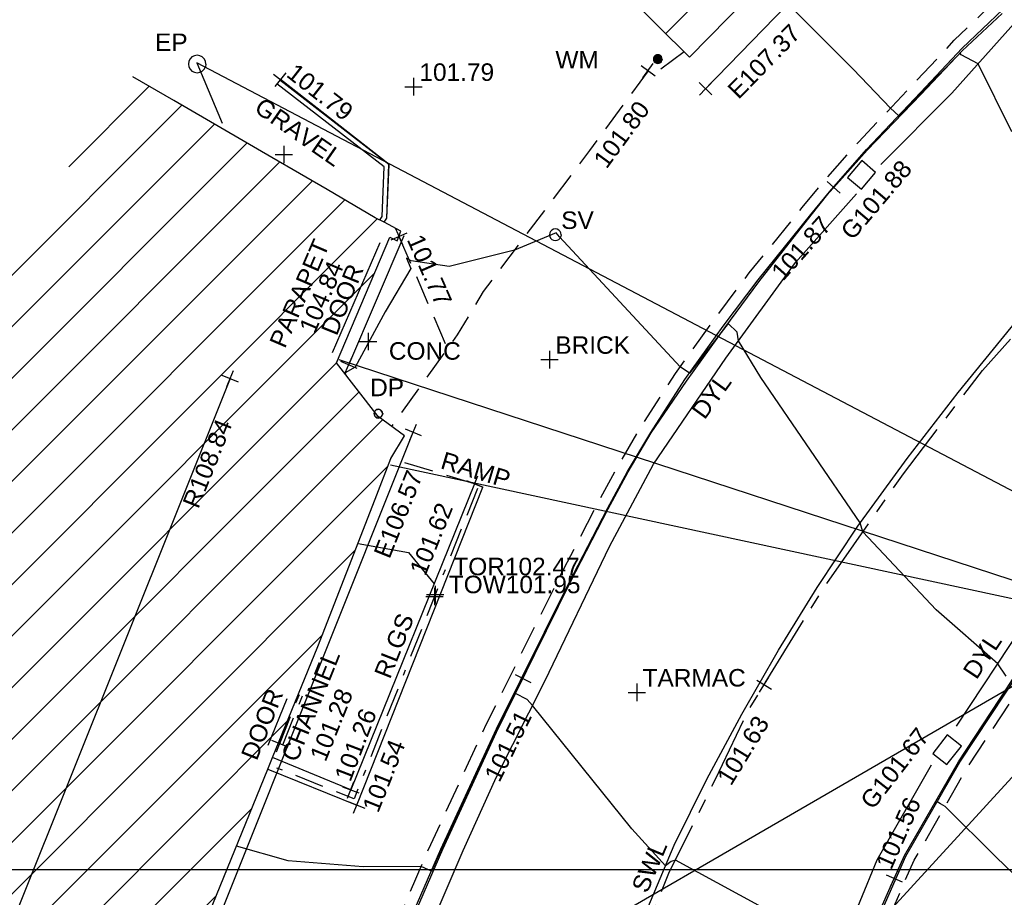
# Model space of a CAD drawing. Extents: x 635157 to 635442, y 694407 to 694910.
# Tile 36 of 103: x 635231 to 635248, y 694581 to 694596. Entities that reach past the tile are written whole.
import ezdxf

# ---------------------------------------------------------------- set-up
doc = ezdxf.new("R2010")
doc.units = 0
doc.header["$MEASUREMENT"] = 0
for name, pattern in [('BORDER', [1.75, 0.5, -0.25, 0.5, -0.25, 0, -0.25]), ('CENTER', [2, 1.25, -0.25, 0.25, -0.25]), ('DASHED', [0.75, 0.5, -0.25])]:
    doc.linetypes.add(name, pattern=pattern)
doc.layers.get('0').update_dxf_attribs({"color": 12, "linetype": 'CONTINUOUS'})
for name, color, linetype in [('BUILDING', 5, 'CONTINUOUS'), ('CHANGE_OF_SURFACE', 7, 'DASHED'), ('CHANGE_OF_SURFACE_LVL', 7, 'CONTINUOUS'), ('CHANNEL', 151, 'DASHED'), ('CHANNEL_LVL', 151, 'CONTINUOUS'), ('CHANNEL_TXT', 151, 'CONTINUOUS'), ('CONTOURS_INDEX', 4, 'CONTINUOUS'), ('CONTOURS_MINOR', 132, 'CONTINUOUS'), ('CSV', 7, 'CONTINUOUS'), ('DOOR', 7, 'CONTINUOUS'), ('DOOR_TXT', 7, 'CONTINUOUS'), ('DOWNPIPE', 151, 'CONTINUOUS'), ('DOWNPIPE_TXT', 151, 'CONTINUOUS'), ('EAVE', 3, 'CONTINUOUS'), ('EAVE_LVL', 3, 'CONTINUOUS'), ('ESB_POLE', 1, 'CONTINUOUS'), ('ESB_POLE_TXT', 1, 'CONTINUOUS'), ('GULLY', 151, 'CONTINUOUS'), ('GULLY_LVL', 151, 'CONTINUOUS'), ('HATCHING', 4, 'CONTINUOUS'), ('KERB_BOTTOM', 172, 'CONTINUOUS'), ('KERB_BOTTOM_LVL', 172, 'CONTINUOUS'), ('KERB_TOP', 2, 'CONTINUOUS'), ('LAYOUTS', 9, 'CONTINUOUS'), ('MARKINGS_DOUBLE_YELLOW', 9, 'CONTINUOUS'), ('MARKINGS_DOUBLE_YELLOW_TXT', 9, 'CONTINUOUS'), ('MARKINGS_WHITE_LINE', 9, 'CONTINUOUS'), ('MARKINGS_WHITE_LINE_TXT', 9, 'CONTINUOUS'), ('OVERHEAD_ELECTRIC', 1, 'OH_ELEC'), ('RAILINGS', 7, 'BORDER'), ('RAILINGS_TXT', 7, 'CONTINUOUS'), ('RAMP', 7, 'DASHED'), ('RAMP_TXT', 7, 'CONTINUOUS'), ('RIDGE', 6, 'CONTINUOUS'), ('RIDGE_LVL', 6, 'CONTINUOUS'), ('ROAD_CROWNLINE', 212, 'CENTER'), ('ROAD_CROWNLINE_LVL', 212, 'CONTINUOUS'), ('ROOF_PARAPET', 7, 'CONTINUOUS'), ('ROOF_PARAPET_LVL', 7, 'CONTINUOUS'), ('ROOF_PARAPET_TXT', 7, 'CONTINUOUS'), ('SLUICEVALVE', 5, 'CONTINUOUS'), ('SLUICEVALVE_TXT', 5, 'CONTINUOUS'), ('SPOT_HEIGHTS', 92, 'CONTINUOUS'), ('SPOT_HEIGHTS_LVL', 92, 'CONTINUOUS'), ('TEXT', 7, 'CONTINUOUS'), ('TEXT_TXT', 7, 'CONTINUOUS'), ('TOP_OF_RAILING_LEVEL', 212, 'CONTINUOUS'), ('TOP_OF_RAILING_LEVEL_TXT', 212, 'CONTINUOUS'), ('TOP_OF_WALL_LEVEL', 212, 'CONTINUOUS'), ('TOP_OF_WALL_LEVEL_TXT', 212, 'CONTINUOUS'), ('WALL', 12, 'CONTINUOUS'), ('WALL_LVL', 12, 'CONTINUOUS'), ('WATER_METER', 5, 'CONTINUOUS'), ('WATER_METER_TXT', 5, 'CONTINUOUS')]:
    doc.layers.add(name, color=color, linetype=linetype)
doc.styles.add('Arial', font='arial.ttf')
doc.linetypes.add('OH_ELEC', pattern='A,4,-0.4,["OE",Arial,S=0.36,R=0,X=0,Y=-0.18],-1.2', length=5.6)

# ---------------------------------------------------------------- blocks, each defined once
blk = doc.blocks.new('MH_CIR1')
at = {"color": 0, "linetype": 'ByBlock', "flags": 128}
for points in [[(0.5, 0), (0.475, 0.154), (0.404, 0.293), (0.293, 0.404), (0.154, 0.475), (0, 0.5), (-0.154, 0.475), (-0.293, 0.404), (-0.404, 0.293), (-0.475, 0.154), (-0.5, 0), (-0.475, -0.154), (-0.404, -0.293), (-0.293, -0.404), (-0.154, -0.475), (0, -0.5), (0.154, -0.475), (0.293, -0.404), (0.404, -0.293), (0.475, -0.154)], [(0.49, 0), (0.466, 0.151), (0.396, 0.288), (0.288, 0.396), (0.151, 0.466), (0, 0.49), (-0.151, 0.466), (-0.288, 0.396), (-0.396, 0.288), (-0.466, 0.151), (-0.49, 0), (-0.466, -0.151), (-0.396, -0.288), (-0.288, -0.396), (-0.151, -0.466), (0, -0.49), (0.151, -0.466), (0.288, -0.396), (0.396, -0.288), (0.466, -0.151)], [(0.471, 0), (0.448, 0.145), (0.381, 0.276), (0.276, 0.381), (0.145, 0.448), (0, 0.471), (-0.145, 0.448), (-0.276, 0.381), (-0.381, 0.276), (-0.448, 0.145), (-0.471, 0), (-0.448, -0.145), (-0.381, -0.276), (-0.276, -0.381), (-0.145, -0.448), (0, -0.471), (0.145, -0.448), (0.276, -0.381), (0.381, -0.276), (0.448, -0.145)], [(0.471, 0), (0.448, -0.145)], [(0.49, 0), (0.466, -0.151)], [(0.5, 0), (0.475, -0.154)]]:
    blk.add_lwpolyline(points, dxfattribs=at)
blk = doc.blocks.new('MH_CIR2')
at = {"color": 0, "linetype": 'ByBlock', "flags": 128}
for points in [[(0.5, 0), (0.475, 0.154), (0.404, 0.293), (0.293, 0.404), (0.154, 0.475), (0, 0.5), (-0.154, 0.475), (-0.293, 0.404), (-0.404, 0.293), (-0.475, 0.154), (-0.5, 0), (-0.475, -0.154), (-0.404, -0.293), (-0.293, -0.404), (-0.154, -0.475), (0, -0.5), (0.154, -0.475), (0.293, -0.404), (0.404, -0.293), (0.475, -0.154)], [(-0.499, -0.033), (0.033, 0.499)], [(-0.496, 0.06), (-0.06, 0.496)], [(-0.488, -0.111), (0.111, 0.488)], [(-0.467, -0.18), (0.18, 0.467)], [(-0.467, 0.179), (-0.179, 0.467)], [(-0.438, -0.241), (0.241, 0.438)], [(-0.403, -0.296), (0.296, 0.403)], [(-0.362, -0.345), (0.345, 0.362)], [(-0.315, -0.388), (0.388, 0.315)], [(-0.263, -0.425), (0.425, 0.263)], [(-0.204, -0.456), (0.456, 0.204)], [(-0.138, -0.48), (0.48, 0.138)], [(-0.064, -0.496), (0.496, 0.064)], [(0.5, 0), (0.475, -0.154)], [(0.022, -0.5), (0.5, -0.022)], [(0.128, -0.483), (0.483, -0.128)], [(0.305, -0.396), (0.396, -0.305)]]:
    blk.add_lwpolyline(points, dxfattribs=at)
blk = doc.blocks.new('CIRCL')
at = {"color": 0, "linetype": 'ByBlock', "flags": 128}
for points in [[(0.5, 0), (0.475, 0.154), (0.404, 0.293), (0.293, 0.404), (0.154, 0.475), (0, 0.5), (-0.154, 0.475), (-0.293, 0.404), (-0.404, 0.293), (-0.475, 0.154), (-0.5, 0), (-0.475, -0.154), (-0.404, -0.293), (-0.293, -0.404), (-0.154, -0.475), (0, -0.5), (0.154, -0.475), (0.293, -0.404), (0.404, -0.293), (0.475, -0.154)], [(0.5, 0), (0.475, -0.154)]]:
    blk.add_lwpolyline(points, dxfattribs=at)
blk = doc.blocks.new('SPOT')
at = {"color": 0, "linetype": 'ByBlock', "flags": 128}
for points in [[(-0.5, 0), (0.5, 0)], [(0, 0.5), (0, -0.5)]]:
    blk.add_lwpolyline(points, dxfattribs=at)

msp = doc.modelspace()

# ---------------------------------------------------------------- hatches: boundary and pattern name
at = {"layer": 'HATCHING'}
h = msp.add_hatch(dxfattribs=at)
h.set_pattern_fill('ANSI31', color=256, scale=5)
h.paths.add_polyline_path([(635260.896, 694581.354), (635271.301, 694591.065), (635302.17, 694594.765), (635349.044, 694556.282), (635353.774, 694561.666), (635353.181, 694562.179), (635353.055, 694562.037), (635351.178, 694563.755), (635351.308, 694563.906), (635351.141, 694564.051), (635351.119, 694564.026), (635350.843, 694564.274), (635350.862, 694564.294), (635350.686, 694564.453), (635350.533, 694564.296), (635349.664, 694565.097), (635349.71, 694565.154), (635347.832, 694566.742), (635347.894, 694566.828), (635347.718, 694566.973), (635347.707, 694566.961), (635346.72, 694567.821), (635346.732, 694567.838), (635346.558, 694567.99), (635346.546, 694567.975), (635345.859, 694568.571), (635345.865, 694568.583), (635345.698, 694568.727), (635345.688, 694568.715), (635344.083, 694570.124), (635344.099, 694570.146), (635343.918, 694570.294), (635343.798, 694570.159), (635343.063, 694570.784), (635343.185, 694570.943), (635342.999, 694571.098), (635342.982, 694571.081), (635342.693, 694571.338), (635342.705, 694571.348), (635342.521, 694571.507), (635342.418, 694571.399), (635341.445, 694572.255), (635341.534, 694572.365), (635341.47, 694572.411), (635341.455, 694572.387), (635340.578, 694573.191), (635339.399, 694574.235), (635338.84, 694574.706), (635338.028, 694573.821), (635337.712, 694574.119), (635337.6, 694574.019), (635335.874, 694575.784), (635335.936, 694575.841), (635335.085, 694576.725), (635334.129, 694577.654), (635333.916, 694577.86), (635333.928, 694577.875), (635333.617, 694578.184), (635333.563, 694578.139), (635332.016, 694579.701), (635330.59, 694581.108), (635329.975, 694581.705), (635329.198, 694582.551), (635328.055, 694583.661), (635326.6, 694585.113), (635325.119, 694586.549), (635322.835, 694588.781), (635321.641, 694589.943), (635321.587, 694589.924), (635320.899, 694590.603), (635320.931, 694590.661), (635320.077, 694591.49), (635318.84, 694592.759), (635317.992, 694591.945), (635315.632, 694594.419), (635315.7, 694594.487), (635315.499, 694594.72), (635315.418, 694594.651), (635314.164, 694595.953), (635313.759, 694596.331), (635313.805, 694596.375), (635313.029, 694597.193), (635313.087, 694597.254), (635312.906, 694597.451), (635312.794, 694597.369), (635312.012, 694598.213), (635311.038, 694599.21), (635309.335, 694600.978), (635307.47, 694602.911), (635304.955, 694605.524), (635303.752, 694606.799), (635302.484, 694605.988), (635300.455, 694604.654), (635298.629, 694603.434), (635298.438, 694603.818), (635298.325, 694603.814), (635298.327, 694603.847), (635298.083, 694603.826), (635298.087, 694603.776), (635296.479, 694603.652), (635293.791, 694603.475), (635293.781, 694603.537), (635293.565, 694603.519), (635293.563, 694603.456), (635293.45, 694603.451), (635293.447, 694603.485), (635293.107, 694603.455), (635292.457, 694603.402), (635292.456, 694603.306), (635290.989, 694603.213), (635289.262, 694603.112), (635287.612, 694602.948), (635287.604, 694603.252), (635287.416, 694603.223), (635287.256, 694603.269), (635281.306, 694602.227), (635281.338, 694602.064), (635280.227, 694601.865), (635280.217, 694601.904), (635279.242, 694601.735), (635279.244, 694601.683), (635278.789, 694601.62), (635278.769, 694601.715), (635278.257, 694601.629), (635278.298, 694601.375), (635277.296, 694601.174), (635277.281, 694601.244), (635274.164, 694600.654), (635274.126, 694600.831), (635273.595, 694600.745), (635273.612, 694600.622), (635272.842, 694600.47), (635272.813, 694600.568), (635272.69, 694600.549), (635272.676, 694600.612), (635272.506, 694600.585), (635272.553, 694600.411), (635271.624, 694600.26), (635271.597, 694600.409), (635271.438, 694600.384), (635271.46, 694600.264), (635269.72, 694599.945), (635269.695, 694600.056), (635269.536, 694600.046), (635269.541, 694600.005), (635269.265, 694599.968), (635269.261, 694599.967), (635269.144, 694599.95), (635269.122, 694599.987), (635268.658, 694599.882), (635267.659, 694599.738), (635266.935, 694599.607), (635266.712, 694599.546), (635265.842, 694599.272), (635265.403, 694599.095), (635264.859, 694598.857), (635264.136, 694598.433), (635263.654, 694598.103), (635262.693, 694597.37), (635261.849, 694596.651), (635259.968, 694594.782), (635259.541, 694594.369), (635258.504, 694593.222), (635256.117, 694590.796), (635253.887, 694588.515), (635252.136, 694586.755), (635250.468, 694585.014), (635250.565, 694584.943), (635249.029, 694581.573), (635248.94, 694581.578), (635248.779, 694581.392), (635247.257, 694578.117), (635247.377, 694578.059), (635246.22, 694575.47), (635245.413, 694573.695), (635245.572, 694573.625), (635244.602, 694570.924), (635243.592, 694568.147), (635242.992, 694566.524), (635240.926, 694560.703), (635239.925, 694557.907), (635245.673, 694555.119), (635244.622, 694553.171), (635249.369, 694550.738)])
h.paths.add_polyline_path([(635270.502, 694638.968), (635270.355, 694639.656), (635270.099, 694640.004), (635269.974, 694639.978), (635269.234, 694643.744), (635269.342, 694643.767), (635269.322, 694643.86), (635269.242, 694644.227), (635269.151, 694644.211), (635268.126, 694649.09), (635268.266, 694649.619), (635268.08, 694650.298), (635262.499, 694648.76), (635259.61, 694648.002), (635225.189, 694638.19), (635237.908, 694599.325), (635242.215, 694595.061), (635244.529, 694597.421), (635244.865, 694597.09), (635248.377, 694600.666), (635250.023, 694602.336), (635250.364, 694602.639), (635250.72, 694602.87), (635250.698, 694602.901), (635252.308, 694603.821), (635255.825, 694605.85), (635255.94, 694605.85), (635256.514, 694606.137), (635259.703, 694607.669), (635261.154, 694608.348), (635261.139, 694608.382), (635261.151, 694608.399), (635261.188, 694608.448), (635260.972, 694608.904), (635261.113, 694608.973), (635261.105, 694608.989), (635261.031, 694609.127), (635260.896, 694609.058), (635260.202, 694610.586), (635260.203, 694610.588), (635259.597, 694612.012), (635259.717, 694612.064), (635259.651, 694612.203), (635259.536, 694612.162), (635258.725, 694613.987), (635258.337, 694613.809), (635257.392, 694616.735), (635256.656, 694618.938), (635255.872, 694621.37), (635255.365, 694622.98), (635255.419, 694622.997), (635255.365, 694623.176), (635255.303, 694623.159), (635255.002, 694624.184), (635254.671, 694625.049), (635254.654, 694625.14), (635253.695, 694628.085), (635253.599, 694628.411), (635253.627, 694628.424), (635253.582, 694628.588), (635253.565, 694628.583), (635253.222, 694629.782), (635252.99, 694630.62), (635252.935, 694630.823), (635252.666, 694631.806), (635252.688, 694631.826), (635252.644, 694631.972), (635252.615, 694631.966), (635252.05, 694634.086), (635255.212, 694634.914), (635261.489, 694636.563), (635266.455, 694637.838)])
h.paths.add_polyline_path([(635338.032, 694573.749), (635339.246, 694572.538), (635339.571, 694572.863), (635338.357, 694574.074)], flags=24)
h.paths.add_polyline_path([(635338.362, 694574.085), (635339.705, 694573.019), (635339.99, 694573.379), (635338.647, 694574.445)], flags=24)
h.paths.add_polyline_path([(635296.307, 694603.056), (635297.717, 694603.14), (635297.689, 694603.605), (635296.279, 694603.521)], flags=24)
h.paths.add_polyline_path([(635346.194, 694563.401), (635347.496, 694562.25), (635347.8, 694562.594), (635346.499, 694563.745)], flags=24)
h.paths.add_polyline_path([(635337.06, 694571.164), (635338.372, 694570.023), (635338.673, 694570.37), (635337.362, 694571.51)], flags=24)
h.paths.add_polyline_path([(635322.848, 694583.779), (635324.088, 694582.561), (635324.41, 694582.889), (635323.171, 694584.107)], flags=24)
h.paths.add_polyline_path([(635313.707, 694592.249), (635314.942, 694591.031), (635315.259, 694591.352), (635314.024, 694592.571)], flags=24)
h.paths.add_polyline_path([(635310.682, 694595.119), (635311.842, 694593.825), (635312.185, 694594.132), (635311.025, 694595.425)], flags=24)
h.paths.add_polyline_path([(635301.949, 694604.142), (635303.164, 694602.9), (635303.493, 694603.222), (635302.277, 694604.463)], flags=24)
h.paths.add_polyline_path([(635288.728, 694599.403), (635290.452, 694599.62), (635290.394, 694600.076), (635288.67, 694599.858)], flags=24)
h.paths.add_polyline_path([(635275.157, 694596.947), (635276.867, 694597.257), (635276.785, 694597.709), (635275.075, 694597.399)], flags=24)
h.paths.add_polyline_path([(635263.764, 694594.411), (635265.448, 694594.838), (635265.335, 694595.284), (635263.651, 694594.857)], flags=24)
h.paths.add_polyline_path([(635253.188, 694583.417), (635254.398, 694584.664), (635254.068, 694584.984), (635252.858, 694583.737)], flags=24)
h.paths.add_polyline_path([(635314.826, 694591.686), (635317.056, 694591.686), (635317.056, 694592.151), (635314.826, 694592.151)], flags=24)
h.paths.add_polyline_path([(635312.651, 694593.851), (635314.881, 694593.851), (635314.881, 694594.316), (635312.651, 694594.316)], flags=24)
h.paths.add_polyline_path([(635313.667, 694592.579), (635315.918, 694592.579), (635315.918, 694593.039), (635313.667, 694593.039)], flags=24)
h.paths.add_polyline_path([(635337.042, 694573.36), (635337.774, 694573.36), (635337.774, 694573.81), (635337.042, 694573.81)], flags=24)
h.paths.add_polyline_path([(635318.31, 694591.806), (635319.042, 694591.806), (635319.042, 694592.256), (635318.31, 694592.256)], flags=24)
h.paths.add_polyline_path([(635309.965, 694598.888), (635310.697, 694598.888), (635310.697, 694599.338), (635309.965, 694599.338)], flags=24)
h.paths.add_polyline_path([(635310.527, 694598.751), (635311.516, 694597.742), (635311.848, 694598.068), (635310.859, 694599.077)], flags=24)
h.paths.add_polyline_path([(635312.237, 694597.067), (635313.167, 694596.003), (635313.517, 694596.31), (635312.588, 694597.373)], flags=24)
h.paths.add_polyline_path([(635322.492, 694587.943), (635323.493, 694586.946), (635323.822, 694587.276), (635322.821, 694588.273)], flags=24)
h.paths.add_polyline_path([(635324.77, 694585.838), (635325.757, 694584.828), (635326.09, 694585.154), (635325.103, 694586.164)], flags=24)
h.paths.add_polyline_path([(635328.178, 694581.946), (635329.177, 694580.947), (635329.506, 694581.276), (635328.507, 694582.275)], flags=24)
h.paths.add_polyline_path([(635335.579, 694575.244), (635336.558, 694574.226), (635336.893, 694574.549), (635335.915, 694575.567)], flags=24)
h.paths.add_polyline_path([(635340.841, 694572.034), (635341.933, 694571.139), (635342.228, 694571.499), (635341.136, 694572.394)], flags=24)
h.paths.add_polyline_path([(635342.411, 694570.715), (635343.434, 694569.74), (635343.755, 694570.077), (635342.733, 694571.052)], flags=24)
h.paths.add_polyline_path([(635349.001, 694564.982), (635350.059, 694564.047), (635350.367, 694564.396), (635349.309, 694565.331)], flags=24)
h.paths.add_polyline_path([(635351.233, 694562.997), (635352.267, 694562.034), (635352.584, 694562.375), (635351.55, 694563.338)], flags=24)
h.paths.add_polyline_path([(635319.575, 694590.969), (635320.591, 694589.988), (635320.914, 694590.323), (635319.898, 694591.304)], flags=24)
h.paths.add_polyline_path([(635276.935, 694600.547), (635278.327, 694600.787), (635278.247, 694601.246), (635276.855, 694601.006)], flags=24)
h.paths.add_polyline_path([(635271.242, 694599.626), (635272.638, 694599.84), (635272.567, 694600.3), (635271.171, 694600.086)], flags=24)
h.paths.add_polyline_path([(635293.625, 694602.811), (635295.035, 694602.888), (635295.01, 694603.353), (635293.599, 694603.276)], flags=24)
h.paths.add_polyline_path([(635298.296, 694602.545), (635300.059, 694602.545), (635300.059, 694603.011), (635298.296, 694603.011)], flags=24)
h.paths.add_polyline_path([(635298.298, 694602.883), (635299.03, 694602.883), (635299.03, 694603.333), (635298.298, 694603.333)], flags=24)
h.paths.add_polyline_path([(635301.729, 694604.552), (635302.841, 694605.423), (635302.554, 694605.789), (635301.442, 694604.918)], flags=24)
h.paths.add_polyline_path([(635287.138, 694602.382), (635287.87, 694602.382), (635287.87, 694602.832), (635287.138, 694602.832)], flags=24)
h.paths.add_polyline_path([(635289.373, 694602.436), (635291.322, 694602.436), (635291.322, 694602.901), (635289.373, 694602.901)], flags=24)
h.paths.add_polyline_path([(635266.739, 694599.026), (635267.973, 694599.224), (635267.899, 694599.683), (635266.665, 694599.485)], flags=24)
h.paths.add_polyline_path([(635267.196, 694597.975), (635268.577, 694598.272), (635268.479, 694598.727), (635267.098, 694598.43)], flags=24)
h.paths.add_polyline_path([(635261.894, 694596.529), (635264.123, 694596.529), (635264.123, 694596.995), (635261.894, 694596.995)], flags=24)
h.paths.add_polyline_path([(635260.136, 694594.825), (635262.365, 694594.825), (635262.365, 694595.291), (635260.136, 694595.291)], flags=24)
h.paths.add_polyline_path([(635260.961, 694595.684), (635263.212, 694595.684), (635263.212, 694596.144), (635260.961, 694596.144)], flags=24)
h.paths.add_polyline_path([(635245.605, 694573.179), (635246.337, 694573.179), (635246.337, 694573.629), (635245.605, 694573.629)], flags=24)
h.paths.add_polyline_path([(635244.39, 694569.945), (635245.122, 694569.945), (635245.122, 694570.395), (635244.39, 694570.395)], flags=24)
h.paths.add_polyline_path([(635249.677, 694581.168), (635250.217, 694582.473), (635249.787, 694582.651), (635249.247, 694581.346)], flags=24)
h.paths.add_polyline_path([(635251.026, 694584.944), (635251.758, 694584.944), (635251.758, 694585.394), (635251.026, 694585.394)], flags=24)
h.paths.add_polyline_path([(635252.644, 694586.001), (635253.645, 694586.997), (635253.317, 694587.327), (635252.315, 694586.331)], flags=24)
h.paths.add_polyline_path([(635259.035, 694592.847), (635260, 694593.878), (635259.66, 694594.197), (635258.695, 694593.165)], flags=24)
h.paths.add_polyline_path([(635245.28, 694570.874), (635245.706, 694572.221), (635245.262, 694572.361), (635244.836, 694571.014)], flags=24)
h.paths.add_polyline_path([(635242.623, 694563.839), (635243.086, 694565.174), (635242.646, 694565.327), (635242.183, 694563.992)], flags=24)
h.paths.add_polyline_path([(635266.435, 694637.96), (635267.836, 694638.269), (635267.737, 694638.718), (635266.336, 694638.408)], flags=24)
h.paths.add_polyline_path([(635258.708, 694636.072), (635260.764, 694636.526), (635260.667, 694636.965), (635258.61, 694636.511)], flags=24)
h.paths.add_polyline_path([(635252.819, 694634.329), (635254.22, 694634.638), (635254.121, 694635.087), (635252.72, 694634.778)], flags=24)
h.paths.add_polyline_path([(635269.538, 694643.977), (635269.962, 694641.914), (635270.403, 694642.005), (635269.978, 694644.068)], flags=25)
h.paths.add_polyline_path([(635270.291, 694640.94), (635270.58, 694639.534), (635271.031, 694639.627), (635270.742, 694641.033)], flags=9)
h.paths.add_polyline_path([(635257.245, 694610.068), (635257.909, 694608.462), (635258.334, 694608.638), (635257.67, 694610.244)], flags=24)
h.paths.add_polyline_path([(635252.33, 694633.92), (635252.812, 694632.274), (635253.253, 694632.404), (635252.771, 694634.049)], flags=25)
h.paths.add_polyline_path([(635260.376, 694610.927), (635261.081, 694609.364), (635261.5, 694609.553), (635260.795, 694611.116)], flags=25)
h.paths.add_polyline_path([(635245.409, 694596.693), (635246.61, 694597.918), (635246.282, 694598.24), (635245.081, 694597.015)], flags=25)
h.paths.add_polyline_path([(635254.342, 694604.103), (635255.841, 694604.935), (635255.618, 694605.337), (635254.119, 694604.504)], flags=25)
h.paths.add_polyline_path([(635243.062, 694594.212), (635244.256, 694595.443), (635243.926, 694595.763), (635242.732, 694594.533)], flags=25)
h.paths.add_polyline_path([(635240.944, 694596.988), (635242.153, 694598.236), (635241.823, 694598.556), (635240.614, 694597.308)], flags=24)
h.paths.add_polyline_path([(635248.926, 694605.338), (635250.44, 694606.192), (635250.214, 694606.592), (635248.7, 694605.738)], flags=24)
h.paths.add_polyline_path([(635254.026, 694614.719), (635254.535, 694613.058), (635254.975, 694613.193), (635254.465, 694614.854)], flags=24)
h.paths.add_polyline_path([(635250.542, 694625.567), (635251.051, 694623.906), (635251.49, 694624.04), (635250.981, 694625.702)], flags=24)
h.paths.add_polyline_path([(635250.049, 694629.572), (635250.534, 694627.903), (635250.976, 694628.032), (635250.49, 694629.7)], flags=24)
h.paths.add_polyline_path([(635247.541, 694637.653), (635248.026, 694635.984), (635248.467, 694636.113), (635247.982, 694637.781)], flags=24)
h.paths.add_polyline_path([(635260.999, 694607.247), (635261.863, 694608.392), (635261.496, 694608.669), (635260.632, 694607.524)], flags=25)
h.paths.add_polyline_path([(635251.37, 694633.841), (635251.768, 694632.486), (635252.215, 694632.617), (635251.817, 694633.973)], flags=24)
h.paths.add_polyline_path([(635252.184, 694630.91), (635252.612, 694629.564), (635253.055, 694629.705), (635252.628, 694631.051)], flags=24)
h.paths.add_polyline_path([(635253.951, 694625.37), (635254.39, 694624.028), (635254.832, 694624.172), (635254.394, 694625.515)], flags=24)
h.paths.add_polyline_path([(635256.233, 694618.497), (635256.652, 694617.148), (635257.097, 694617.286), (635256.678, 694618.635)], flags=24)
h.paths.add_polyline_path([(635255.481, 694620.937), (635255.908, 694619.591), (635256.352, 694619.732), (635255.925, 694621.078)], flags=24)
h.paths.add_polyline_path([(635257.286, 694615.379), (635257.707, 694614.03), (635258.151, 694614.169), (635257.731, 694615.518)], flags=24)
h.paths.add_polyline_path([(635258.306, 694613.401), (635258.868, 694612.105), (635259.296, 694612.291), (635258.733, 694613.586)], flags=24)
h.paths.add_polyline_path([(635259.07, 694611.75), (635259.622, 694610.449), (635260.051, 694610.631), (635259.498, 694611.932)], flags=24)
h.paths.add_polyline_path([(635255.141, 694605.853), (635255.873, 694605.853), (635255.873, 694606.303), (635255.141, 694606.303)], flags=24)
h.paths.add_polyline_path([(635251.711, 694603.1), (635252.606, 694603.1), (635252.606, 694603.55), (635251.711, 694603.55)], flags=25)
h.paths.add_polyline_path([(635248.579, 694600.986), (635249.519, 694602.04), (635249.172, 694602.35), (635248.231, 694601.296)], flags=24)
h.paths.add_polyline_path([(635250.507, 694603.219), (635251.747, 694603.895), (635251.524, 694604.304), (635250.284, 694603.628)], flags=24)
h.paths.add_polyline_path([(635248.752, 694599.469), (635250.268, 694601.005), (635249.936, 694601.332), (635248.421, 694599.796)], flags=25)
h.paths.add_polyline_path([(635248.891, 694600.248), (635249.899, 694601.27), (635249.572, 694601.592), (635248.564, 694600.571)], flags=25)
h = msp.add_hatch(dxfattribs=at)
h.set_pattern_fill('ANSI31', color=256, scale=5)
h.paths.add_polyline_path([(635237.072, 694591.975), (635237.203, 694591.911), (635237.264, 694592.076), (635236.979, 694592.232), (635236.976, 694592.233), (635236.823, 694592.304), (635236.001, 694592.794), (635235.05, 694593.338), (635233.369, 694594.316), (635232.666, 694594.725), (635215.541, 694570.664), (635229.724, 694564.916), (635229.876, 694565.186), (635230.73, 694567.216), (635231.289, 694568.649), (635232.793, 694572.445), (635234.061, 694575.693), (635232.313, 694576.338), (635233.191, 694578.35), (635233.156, 694578.365), (635233.85, 694580.075), (635234.982, 694582.853), (635235.063, 694583.054), (635235.842, 694584.955), (635236.825, 694587.48), (635237.092, 694588.176), (635237.327, 694588.566), (635236.872, 694588.899), (635236.161, 694589.821)])
h.paths.add_polyline_path([(635235.314, 694589.952), (635236.144, 694591.888), (635235.731, 694592.065), (635234.901, 694590.13)], flags=24)
h.paths.add_polyline_path([(635235.83, 694590.196), (635236.395, 694591.515), (635235.973, 694591.696), (635235.407, 694590.377)], flags=24)
h.paths.add_polyline_path([(635222.904, 694568.588), (635223.578, 694570.19), (635223.155, 694570.368), (635222.481, 694568.766)], flags=24)
h.paths.add_polyline_path([(635219.054, 694569.77), (635219.71, 694571.379), (635219.285, 694571.553), (635218.629, 694569.943)], flags=24)
h.paths.add_polyline_path([(635227.334, 694567.755), (635228.004, 694569.358), (635227.58, 694569.536), (635226.91, 694567.932)], flags=24)
h.paths.add_polyline_path([(635230.336, 694578.1), (635230.983, 694579.713), (635230.556, 694579.884), (635229.91, 694578.271)], flags=24)
h.paths.add_polyline_path([(635233.836, 694587.201), (635234.483, 694588.814), (635234.056, 694588.985), (635233.41, 694587.372)], flags=24)
h.paths.add_polyline_path([(635231.964, 694570.889), (635232.473, 694572.207), (635232.039, 694572.375), (635231.53, 694571.057)], flags=24)
h.paths.add_polyline_path([(635232.368, 694576.601), (635232.989, 694577.87), (635232.571, 694578.075), (635231.95, 694576.806)], flags=24)
h.paths.add_polyline_path([(635234.841, 694582.881), (635235.359, 694584.195), (635234.925, 694584.365), (635234.407, 694583.051)], flags=24)
h.paths.add_polyline_path([(635236.21, 694590.164), (635236.738, 694591.475), (635236.306, 694591.649), (635235.778, 694590.338)], flags=24)

# ---------------------------------------------------------------- linework, layer by layer
at = {"layer": 'BUILDING', "flags": 128}
for points in [[(635225.189, 694638.19), (635237.908, 694599.325), (635242.215, 694595.061), (635244.529, 694597.421), (635244.865, 694597.09), (635248.377, 694600.666), (635250.023, 694602.336), (635250.364, 694602.639), (635250.72, 694602.87), (635250.698, 694602.901), (635252.308, 694603.821), (635255.825, 694605.85), (635255.94, 694605.85), (635256.514, 694606.137), (635259.703, 694607.669), (635261.154, 694608.348), (635261.139, 694608.382)], [(635236.979, 694592.232), (635236.976, 694592.233), (635236.823, 694592.304), (635236.001, 694592.794), (635235.05, 694593.338), (635233.369, 694594.316), (635232.666, 694594.725)], [(635234.982, 694582.853), (635235.063, 694583.054), (635235.842, 694584.955), (635236.825, 694587.48), (635237.092, 694588.176), (635237.327, 694588.566), (635236.872, 694588.899), (635236.161, 694589.821), (635237.072, 694591.975), (635237.203, 694591.911), (635237.264, 694592.076), (635236.979, 694592.232)], [(635215.541, 694570.664), (635229.724, 694564.916), (635229.876, 694565.186), (635230.73, 694567.216), (635231.289, 694568.649), (635232.793, 694572.445), (635234.061, 694575.693), (635232.313, 694576.338), (635233.191, 694578.35), (635233.156, 694578.365), (635233.85, 694580.075), (635234.982, 694582.853)]]:
    msp.add_lwpolyline(points, dxfattribs=at)
at = {"layer": 'CHANGE_OF_SURFACE', "flags": 128}
for points in [[(635231.121, 694564.711), (635231.484, 694565.547), (635232.83, 694568.816), (635233.79, 694571.332), (635234.753, 694573.905), (635235.476, 694575.871), (635235.881, 694576.941), (635236.305, 694578.039), (635236.801, 694579.318), (635237.777, 694581.562), (635238.733, 694583.627), (635239.97, 694586.116), (635240.641, 694587.409), (635240.987, 694588.048), (635241.386, 694588.724), (635241.975, 694589.639), (635242.638, 694590.562), (635243.241, 694591.363), (635244.146, 694592.481), (635244.471, 694592.875), (635245.111, 694593.605), (635246.038, 694594.585), (635246.757, 694595.35), (635247.453, 694596.018), (635248.047, 694596.601), (635248.699, 694597.17), (635249.215, 694597.649), (635249.737, 694598.119), (635250.16, 694598.433), (635250.931, 694599.038), (635251.735, 694599.628), (635253.995, 694601.231), (635256.289, 694602.99), (635257.802, 694604.15), (635259.489, 694605.533), (635261.014, 694606.767), (635261.671, 694607.387), (635262.495, 694608.102), (635262.646, 694608.286), (635263.021, 694608.945), (635263.423, 694609.705), (635263.69, 694610.223)], [(635223.099, 694524.408), (635222.475, 694524.887), (635222.274, 694525.088), (635222.086, 694525.31), (635221.87, 694525.688), (635221.779, 694525.935), (635221.736, 694526.13), (635221.716, 694526.35), (635221.736, 694526.619), (635221.777, 694526.841), (635221.895, 694527.227), (635222.122, 694527.749), (635223.343, 694530.402), (635224.179, 694532.25), (635225.232, 694534.446), (635226.362, 694536.895), (635226.635, 694537.438), (635226.761, 694537.724), (635227.246, 694538.686), (635227.44, 694539.186), (635228.775, 694542.13), (635231.565, 694548.014), (635232.047, 694549.031), (635232.648, 694550.38), (635232.913, 694550.964), (635233.46, 694552.117), (635234.686, 694554.724), (635234.784, 694555.001), (635235.042, 694555.668), (635235.381, 694556.446), (635236.552, 694559.138), (635237.071, 694560.328), (635237.909, 694562.373), (635238.833, 694564.489), (635239.605, 694566.338), (635241.063, 694569.782), (635242.542, 694573.205), (635244.035, 694576.645), (635245.03, 694578.926), (635246.069, 694581.291), (635246.986, 694582.889), (635248.279, 694584.843), (635249.226, 694586.076), (635250.425, 694587.55), (635254.239, 694591.549), (635256.942, 694594.261), (635259.135, 694596.383), (635260.853, 694597.886), (635261.251, 694598.199), (635264.643, 694600.793)], [(635242.125, 694595.15), (635241.595, 694594.764), (635241.504, 694594.828), (635240.499, 694593.46), (635238.678, 694591.044), (635238.232, 694590.298), (635237.639, 694589.477), (635237.105, 694588.729)], [(635237.23, 694591.985), (635237.544, 694591.269), (635238.062, 694590.063)]]:
    msp.add_lwpolyline(points, dxfattribs=at)
at = {"layer": 'CHANNEL', "flags": 128}
for points in [[(635235.185, 694583.291), (635235.523, 694584.132)], [(635235.237, 694583.27), (635235.575, 694584.111)]]:
    msp.add_lwpolyline(points, dxfattribs=at)
at = {"layer": 'CONTOURS_INDEX', "flags": 128}
msp.add_lwpolyline([(635247.745, 694593.781), (635247.166, 694594.947), (635246.877, 694595.1), (635246.855, 694595.129), (635246.179, 694594.437), (635245.804, 694594.057), (635245.663, 694594.188), (635245.023, 694594.857), (635243.692, 694596.192)], dxfattribs=at)
at = {"layer": 'CONTOURS_MINOR', "flags": 128}
for points in [[(635247.645, 694584.448), (635247.504, 694584.66), (635246.445, 694585.584), (635245.186, 694586.919), (635245.141, 694587.077), (635243.439, 694589.565), (635243.056, 694590.195), (635243.033, 694590.344), (635242.876, 694590.495), (635242.214, 694589.642), (635242.056, 694589.751), (635239.985, 694591.977), (635239.927, 694592.048), (635239.211, 694591.751), (635238.093, 694591.471), (635237.441, 694591.566), (635237.361, 694591.614), (635237.432, 694591.436), (635236.992, 694590.691), (635236.478, 694589.747), (635236.306, 694589.645), (635236.312, 694589.625)], [(635236.529, 694586.719), (635237.394, 694586.566), (635237.834, 694586.029)], [(635248.36, 694580.49), (635247.473, 694581.343), (635246.598, 694582.212), (635246.52, 694582.26), (635246.461, 694582.29), (635246.846, 694582.973), (635247.757, 694584.391)], [(635246.324, 694575.702), (635246.066, 694575.506), (635244.634, 694576.918), (635244.389, 694577.455), (635244.244, 694577.518), (635244.861, 694579), (635245.084, 694579.528), (635244.852, 694579.697), (635244.802, 694579.76), (635243.791, 694580.3), (635241.973, 694581.29), (635241.9, 694581.271), (635241.803, 694581.197), (635241.225, 694581.83), (635239.519, 694583.941), (635239.429, 694584.047), (635239.231, 694584.148), (635238.906, 694583.501), (635237.956, 694581.482), (635237.788, 694581.105), (635237.612, 694581.183), (635236.615, 694581.18), (635235.332, 694581.281), (635234.444, 694581.532)]]:
    msp.add_lwpolyline(points, dxfattribs=at)
at = {"layer": 'CSV', "flags": 128}
msp.add_lwpolyline([(635236.909, 694592.279), (635236.943, 694592.327), (635236.976, 694593.179), (635235.139, 694594.603)], dxfattribs=at)
at = {"layer": 'DOOR', "flags": 128}
for points in [[(635236.092, 694589.995), (635236.908, 694591.884)], [(635234.987, 694583.264), (635235.315, 694584.061)]]:
    msp.add_lwpolyline(points, dxfattribs=at)
at = {"layer": 'EAVE', "flags": 128}
for points in [[(635242.489, 694594.519), (635244.673, 694596.769)], [(635232.6, 694576.431), (635237.475, 694588.63)]]:
    msp.add_lwpolyline(points, dxfattribs=at)
at = {"layer": 'GULLY', "flags": 128}
for points in [[(635245.408, 694593.085), (635245.171, 694593.286), (635244.926, 694592.997), (635245.163, 694592.796)], [(635246.879, 694583.249), (635246.637, 694583.438), (635246.389, 694583.12), (635246.631, 694582.931)]]:
    msp.add_lwpolyline(points, close=True, dxfattribs=at)
at = {"layer": 'KERB_BOTTOM', "flags": 128}
for points in [[(635237.006, 694579.23), (635237.982, 694581.478), (635238.906, 694583.488), (635239.358, 694584.407), (635240.173, 694586.063), (635240.82, 694587.314), (635241.163, 694587.948), (635241.558, 694588.617), (635242.163, 694589.502), (635242.818, 694590.417), (635243.406, 694591.208), (635244.303, 694592.353), (635244.61, 694592.74), (635244.688, 694592.827), (635245.261, 694593.468), (635246.18, 694594.421), (635246.894, 694595.169), (635247.578, 694595.811)], [(635236.979, 694592.232), (635237.026, 694592.298), (635237.063, 694593.218), (635235.197, 694594.676)], [(635239.391, 694566.291), (635240.884, 694569.858), (635241.728, 694571.811), (635242.364, 694573.282), (635243.857, 694576.722), (635244.852, 694579.004), (635245.725, 694580.978), (635245.901, 694581.374), (635246.83, 694582.977), (635248.09, 694584.899), (635249.036, 694586.179), (635250.279, 694587.679), (635251.577, 694589.033), (635253.869, 694591.421), (635256.805, 694594.399)]]:
    msp.add_lwpolyline(points, dxfattribs=at)
at = {"layer": 'KERB_TOP', "flags": 128}
for points in [[(635236.979, 694579.245), (635237.952, 694581.483), (635238.906, 694583.544), (635240.141, 694586.029), (635240.811, 694587.319), (635241.154, 694587.953), (635241.549, 694588.623), (635242.134, 694589.531), (635242.793, 694590.448), (635243.392, 694591.245), (635244.295, 694592.36), (635244.617, 694592.75), (635245.253, 694593.475), (635246.178, 694594.453), (635246.894, 694595.215), (635247.587, 694595.88)], [(635236.976, 694592.233), (635237.023, 694592.3), (635237.059, 694593.217), (635235.189, 694594.667)], [(635239.46, 694566.399), (635240.918, 694569.844), (635242.398, 694573.268), (635243.891, 694576.707), (635244.886, 694578.989), (635245.928, 694581.362), (635246.852, 694582.972), (635248.151, 694584.934), (635249.102, 694586.174), (635250.306, 694587.655), (635254.126, 694591.659), (635256.831, 694594.373)]]:
    msp.add_lwpolyline(points, dxfattribs=at)
at = {"layer": 'LAYOUTS', "linetype": 'ByBlock'}
msp.add_lwpolyline([(635158.113, 694486.527), (635318.313, 694486.527), (635318.313, 694581.127), (635158.113, 694581.127)], close=True, dxfattribs=at)
at = {"layer": 'MARKINGS_DOUBLE_YELLOW', "flags": 128}
for points in [[(635245.497, 694593.22), (635246.715, 694594.441), (635247.867, 694595.733), (635249.725, 694597.375), (635251.007, 694598.436), (635252.31, 694599.367), (635254.789, 694601.053), (635257.387, 694603.042), (635258.698, 694604.156), (635261.862, 694606.728), (635262.972, 694607.703)], [(635246.796, 694583.588), (635247.943, 694585.325), (635249.359, 694587.191), (635251.529, 694589.549), (635253.556, 694591.549), (635256.898, 694595.022), (635260.546, 694598.362), (635264.115, 694601.102), (635267.718, 694603.744), (635269.639, 694605.23), (635270.784, 694605.99), (635271.279, 694606.166), (635271.739, 694606.215), (635272.264, 694606.088), (635272.578, 694605.919)], [(635231.906, 694564.974), (635232.759, 694567.051), (635234.261, 694570.911), (635235.784, 694575.149), (635237.354, 694579.179), (635238.332, 694581.455), (635238.904, 694582.718), (635239.737, 694584.375), (635240.842, 694586.669), (635241.597, 694588.08), (635242.84, 694589.897), (635244.033, 694591.539), (635245.077, 694592.718)], [(635234.21, 694555.081), (635235.783, 694558.671), (635237.134, 694561.943), (635238.578, 694565.205), (635239.754, 694568.036), (635241.06, 694571.081), (635242.705, 694574.98), (635244.389, 694578.772), (635244.852, 694579.879), (635245.436, 694581.299), (635246.367, 694582.924)]]:
    msp.add_lwpolyline(points, dxfattribs=at)
at = {"layer": 'MARKINGS_WHITE_LINE', "flags": 128}
msp.add_lwpolyline([(635241.424, 694580.296), (635241.952, 694581.551), (635242.514, 694582.682), (635243.111, 694583.796), (635243.741, 694584.891), (635244.404, 694585.966), (635245.1, 694587.021), (635245.946, 694588.179), (635246.823, 694589.313), (635247.73, 694590.424), (635248.666, 694591.51), (635249.631, 694592.571), (635250.55, 694593.51), (635251.486, 694594.431), (635252.439, 694595.334), (635253.409, 694596.219), (635254.396, 694597.086), (635255.417, 694597.871), (635256.434, 694598.661), (635257.448, 694599.456)], dxfattribs=at)
at = {"layer": 'OVERHEAD_ELECTRIC', "flags": 128}
for points in [[(635265.35, 694599.134), (635264.722, 694600.911), (635250.783, 694586.028), (635233.766, 694594.964), (635234.2, 694593.929)], [(635236.2, 694589.879), (635250.627, 694585.154), (635237.084, 694588.062)], [(635233.399, 694575.959), (635250.783, 694586.028), (635219.059, 694551.4), (635233.984, 694553.392), (635236.406, 694553.043)]]:
    msp.add_lwpolyline(points, dxfattribs=at)
at = {"layer": 'RAILINGS', "flags": 128}
msp.add_lwpolyline([(635238.578, 694587.664), (635236.46, 694582.343), (635235.024, 694582.917)], dxfattribs=at)
at = {"layer": 'RAMP', "flags": 128}
msp.add_lwpolyline([(635238.529, 694587.744), (635237.092, 694588.176)], dxfattribs=at)
at = {"layer": 'RIDGE', "flags": 128}
msp.add_lwpolyline([(635234.335, 694589.551), (635229.786, 694578.203)], dxfattribs=at)
at = {"layer": 'ROAD_CROWNLINE', "flags": 128}
msp.add_lwpolyline([(635208.377, 694510.287), (635209.251, 694512.043), (635212.776, 694519.122), (635213.725, 694520.987), (635217.286, 694527.988), (635218.211, 694529.923), (635220.702, 694535.13), (635222.605, 694538.906), (635223.296, 694540.277), (635225.702, 694544.963), (635227.106, 694547.835), (635227.507, 694548.654), (635230.605, 694555.004), (635231.452, 694556.841), (635233.354, 694560.963), (635234.864, 694564.144), (635235.603, 694565.937), (635236.246, 694567.497), (635238.36, 694572.691), (635239.392, 694575.191), (635240.419, 694577.678), (635241.252, 694579.588), (635241.862, 694581.066), (635242.659, 694582.679), (635243.213, 694583.841), (635243.495, 694584.302), (635244.49, 694585.923), (635245.884, 694587.916), (635247.239, 694589.688), (635249.082, 694591.752), (635249.547, 694592.232), (635250.808, 694593.534), (635252.661, 694595.279), (635254.134, 694596.652), (635256.582, 694598.607), (635256.975, 694598.908), (635257.609, 694599.394), (635259.676, 694600.972), (635262.32, 694603.053), (635263.44, 694604.076), (635264.701, 694605.245), (635265.511, 694605.995), (635267.441, 694608.144), (635269.459, 694611.066), (635270.213, 694613.404), (635271.44, 694617.213), (635273.19, 694622.95), (635274.102, 694625.938), (635275.891, 694632.577), (635276.999, 694636.688), (635277.708, 694640.634), (635277.757, 694642.366), (635277.828, 694644.894), (635277.33, 694648.84), (635276.759, 694652.287), (635276.118, 694654.537), (635275.058, 694657.126), (635273.509, 694661.281), (635272.86, 694662.552), (635270.656, 694666.871), (635268.228, 694671.413), (635267.526, 694672.727), (635264.492, 694678.474), (635263.501, 694680.225), (635262.453, 694682.075), (635260.815, 694685.072), (635258.681, 694688.986), (635257.457, 694691.232), (635255.686, 694694.709), (635254.754, 694696.556), (635254.043, 694697.845), (635253.774, 694698.332), (635250.553, 694704.954), (635249.649, 694706.827), (635248.888, 694708.404), (635247.754, 694710.647), (635246.43, 694713.507), (635245.407, 694715.88), (635244.851, 694717.169), (635242.923, 694721.975), (635241.656, 694725.149), (635240.807, 694727.274), (635239.14, 694731.557), (635238.05, 694734.476), (635237.379, 694736.272), (635235.332, 694741.579), (635234.481, 694743.817), (635233.266, 694747.012), (635231.477, 694751.737), (635231.031, 694753.2), (635230.2, 694755.929), (635229.491, 694758.667), (635229.173, 694760.951), (635228.939, 694762.95), (635228.835, 694763.843), (635228.641, 694766.549), (635228.707, 694768.9), (635229.102, 694772.917), (635229.123, 694773.127), (635230.092, 694782.829), (635230.095, 694782.868), (635230.842, 694791.426), (635230.973, 694792.829), (635231.52, 694798.674), (635231.927, 694802.783), (635232.274, 694806.294), (635232.879, 694812.738), (635233.034, 694814.384), (635233.404, 694819.306), (635233.676, 694822.706), (635234.4, 694831.767), (635234.49, 694832.672), (635235.482, 694842.623), (635235.67, 694844.508), (635236.722, 694852.545), (635237.254, 694856.606), (635238.343, 694862.409), (635238.76, 694864.632), (635240.012, 694872.268), (635240.139, 694873.039), (635241.254, 694882.19), (635241.4, 694883.387), (635242.644, 694892.093)], dxfattribs=at)
at = {"layer": 'ROOF_PARAPET', "flags": 128}
msp.add_lwpolyline([(635236.369, 694589.786), (635237.32, 694592.004)], dxfattribs=at)
at = {"layer": 'SPOT_HEIGHTS'}
msp.add_point((635237.482, 694594.554), dxfattribs=at)
at = {"layer": 'WALL', "flags": 128}
msp.add_lwpolyline([(635234.982, 694582.853), (635236.509, 694582.237), (635238.671, 694587.688), (635238.529, 694587.744), (635236.403, 694582.497), (635235.063, 694583.054)], dxfattribs=at)

# ---------------------------------------------------------------- block references
at = {"layer": 'CHANGE_OF_SURFACE_LVL', "xscale": 0.3, "yscale": 0.3, "zscale": 0.3}
for p, rotation in [((635241.504, 694594.828), 53.69716599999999), ((635237.23, 694591.985), 293.652191)]:
    msp.add_blockref('SPOT', p, dxfattribs=dict(at, rotation=rotation))
at = {"layer": 'CHANNEL_LVL', "xscale": 0.3, "yscale": 0.3, "zscale": 0.3, "rotation": 68.104683}
msp.add_blockref('SPOT', (635235.185, 694583.291), dxfattribs=at)
at = {"layer": 'DOWNPIPE', "xscale": 0.15, "yscale": 0.15, "zscale": 0.15}
msp.add_blockref('MH_CIR1', (635236.877, 694588.948), dxfattribs=at)
at = {"layer": 'EAVE_LVL', "xscale": 0.3, "yscale": 0.3, "zscale": 0.3}
for p, rotation in [((635242.489, 694594.519), 45.85278299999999), ((635237.475, 694588.63), 68.217216)]:
    msp.add_blockref('SPOT', p, dxfattribs=dict(at, rotation=rotation))
at = {"layer": 'ESB_POLE', "xscale": 0.3, "yscale": 0.3, "zscale": 0.3}
msp.add_blockref('CIRCL', (635233.769, 694594.943), dxfattribs=at)
at = {"layer": 'KERB_BOTTOM_LVL'}
for p, xscale, yscale, zscale, rotation in [((635235.197, 694594.676), 0.2999999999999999, 0.2999999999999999, 0.2999999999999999, 321.997681), ((635244.688, 694592.827), 0.3, 0.3, 0.3, 48.195938), ((635239.358, 694584.407), 0.3, 0.3, 0.3, 63.80102199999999), ((635245.725, 694580.978), 0.3000000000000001, 0.3000000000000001, 0.3000000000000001, 66.125053)]:
    msp.add_blockref('SPOT', p, dxfattribs=dict(at, xscale=xscale, yscale=yscale, zscale=zscale, rotation=rotation))
at = {"layer": 'RIDGE_LVL', "xscale": 0.2999999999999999, "yscale": 0.2999999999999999, "zscale": 0.2999999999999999, "rotation": 68.155945}
msp.add_blockref('SPOT', (635234.335, 694589.551), dxfattribs=at)
at = {"layer": 'ROAD_CROWNLINE_LVL', "xscale": 0.3, "yscale": 0.3, "zscale": 0.3, "rotation": 58.477024}
msp.add_blockref('SPOT', (635243.495, 694584.302), dxfattribs=at)
at = {"layer": 'ROOF_PARAPET_LVL', "xscale": 0.3, "yscale": 0.3, "zscale": 0.3, "rotation": 66.79206100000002}
msp.add_blockref('SPOT', (635236.369, 694589.786), dxfattribs=at)
at = {"layer": 'SLUICEVALVE', "xscale": 0.2, "yscale": 0.2, "zscale": 0.2}
msp.add_blockref('CIRCL', (635239.914, 694592.015), dxfattribs=at)
at = {"layer": 'SPOT_HEIGHTS_LVL', "xscale": 0.3, "yscale": 0.3, "zscale": 0.3}
msp.add_blockref('SPOT', (635237.482, 694594.554), dxfattribs=at)
at = {"layer": 'TEXT', "xscale": 0.3, "yscale": 0.3, "zscale": 0.3}
for p in [(635235.255, 694593.392), (635236.702, 694590.185), (635239.813, 694589.874), (635241.31, 694584.169)]:
    msp.add_blockref('SPOT', p, dxfattribs=at)
at = {"layer": 'TOP_OF_RAILING_LEVEL', "xscale": 0.3, "yscale": 0.3, "zscale": 0.3}
msp.add_blockref('SPOT', (635237.852, 694585.845), dxfattribs=at)
at = {"layer": 'TOP_OF_WALL_LEVEL', "xscale": 0.3, "yscale": 0.3, "zscale": 0.3}
msp.add_blockref('SPOT', (635237.841, 694585.813), dxfattribs=at)
at = {"layer": 'WALL_LVL', "xscale": 0.3, "yscale": 0.3, "zscale": 0.3}
for p, rotation in [((635238.529, 694587.744), 67.943001), ((635236.403, 694582.497), 69.022545), ((635236.509, 694582.237), 68.36550900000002)]:
    msp.add_blockref('SPOT', p, dxfattribs=dict(at, rotation=rotation))
at = {"layer": 'WATER_METER', "xscale": 0.15, "yscale": 0.15, "zscale": 0.15}
msp.add_blockref('MH_CIR2', (635241.671, 694595.027), dxfattribs=at)

# ---------------------------------------------------------------- texts
at = {"layer": 'CHANGE_OF_SURFACE_LVL', "style": 'Arial'}
for s, rotation, p in [('101.80', 53.6972, (635240.791, 694593.131)), ('101.77', 293.6522, (635237.362, 694591.934))]:
    msp.add_text(s, height=0.3, rotation=rotation, dxfattribs=at).set_placement(p)
at = {"layer": 'CHANNEL_LVL', "style": 'Arial'}
msp.add_text('101.28', height=0.3, rotation=68.1047, dxfattribs=at).set_placement((635235.972, 694582.963))
at = {"layer": 'CHANNEL_TXT', "style": 'Arial'}
msp.add_text('CHANNEL', height=0.3, rotation=68.1047, dxfattribs=at).set_placement((635235.481, 694582.956))
at = {"layer": 'DOOR_TXT', "style": 'Arial'}
for rotation, p in [(68.0529, (635236.163, 694590.267)), (68.4824, (635234.792, 694582.983))]:
    msp.add_text('DOOR', height=0.3, rotation=rotation, dxfattribs=at).set_placement(p)
at = {"layer": 'DOWNPIPE_TXT', "style": 'Arial'}
msp.add_text('DP', height=0.3, dxfattribs=at).set_placement((635236.737, 694589.247))
at = {"layer": 'EAVE_LVL', "style": 'Arial'}
for s, rotation, p in [('E107.37', 45.8528, (635243.057, 694594.324)), ('E106.57', 68.2172, (635237.068, 694586.444))]:
    msp.add_text(s, height=0.3, rotation=rotation, dxfattribs=at).set_placement(p)
at = {"layer": 'ESB_POLE_TXT', "style": 'Arial'}
msp.add_text('EP', height=0.3, dxfattribs=at).set_placement((635233.047, 694595.165))
at = {"layer": 'GULLY_LVL', "style": 'Arial'}
for s, rotation, p in [('G101.88', 49.7104, (635245.012, 694591.905)), ('G101.67', 52.0503, (635245.36, 694582.141))]:
    msp.add_text(s, height=0.3, rotation=rotation, dxfattribs=at).set_placement(p)
at = {"layer": 'KERB_BOTTOM_LVL', "style": 'Arial'}
for s, rotation, p in [('101.79', 321.9977, (635235.282, 694594.739)), ('101.87', 48.1959, (635243.815, 694591.206)), ('101.51', 63.801, (635238.954, 694582.611)), ('101.56', 66.1251, (635245.674, 694581.11))]:
    msp.add_text(s, height=0.3, rotation=rotation, dxfattribs=at).set_placement(p)
at = {"layer": 'MARKINGS_DOUBLE_YELLOW_TXT', "style": 'Arial'}
for rotation, p in [(53.9996, (635242.473, 694588.831)), (56.5619, (635247.137, 694584.373))]:
    msp.add_text('DYL', height=0.3, rotation=rotation, dxfattribs=at).set_placement(p)
at = {"layer": 'MARKINGS_WHITE_LINE_TXT', "style": 'Arial'}
msp.add_text('SWL', height=0.3, rotation=67.172, dxfattribs=at).set_placement((635241.489, 694580.708))
at = {"layer": 'RAILINGS_TXT', "style": 'Arial'}
msp.add_text('RLGS', height=0.3, rotation=68.4361, dxfattribs=at).set_placement((635237.077, 694584.383))
at = {"layer": 'RAMP_TXT', "style": 'Arial'}
msp.add_text('RAMP', height=0.3, rotation=343.2679, dxfattribs=at).set_placement((635237.926, 694588.014))
at = {"layer": 'RIDGE_LVL', "style": 'Arial'}
msp.add_text('R108.84', height=0.3, rotation=68.1559, dxfattribs=at).set_placement((635233.789, 694587.302))
at = {"layer": 'ROAD_CROWNLINE_LVL', "style": 'Arial'}
msp.add_text('101.63', height=0.3, rotation=58.477, dxfattribs=at).set_placement((635242.926, 694582.551))
at = {"layer": 'ROOF_PARAPET_LVL', "style": 'Arial'}
msp.add_text('104.84', height=0.3, rotation=66.7921, dxfattribs=at).set_placement((635235.785, 694590.299))
at = {"layer": 'ROOF_PARAPET_TXT', "style": 'Arial'}
msp.add_text('PARAPET', height=0.3, rotation=66.7921, dxfattribs=at).set_placement((635235.275, 694590.051))
at = {"layer": 'SLUICEVALVE_TXT', "style": 'Arial'}
msp.add_text('SV', height=0.3, dxfattribs=at).set_placement((635240.014, 694592.115))
at = {"layer": 'SPOT_HEIGHTS_LVL', "style": 'Arial'}
msp.add_text('101.79', height=0.3, dxfattribs=at).set_placement((635237.582, 694594.654))
at = {"layer": 'TEXT_TXT', "style": 'Arial'}
msp.add_text('GRAVEL', height=0.3, rotation=325.1672, dxfattribs=at).set_placement((635234.729, 694594.14))
for s, p in [('CONC', (635237.058, 694589.873)), ('BRICK', (635239.913, 694589.974)), ('TARMAC', (635241.41, 694584.269))]:
    msp.add_text(s, height=0.3, dxfattribs=at).set_placement(p)
at = {"layer": 'TOP_OF_RAILING_LEVEL_TXT', "style": 'Arial'}
msp.add_text('TOR102.47', height=0.3, dxfattribs=at).set_placement((635238.164, 694586.177))
at = {"layer": 'TOP_OF_WALL_LEVEL_TXT', "style": 'Arial'}
msp.add_text('TOW101.95', height=0.3, dxfattribs=at).set_placement((635238.086, 694585.869))
at = {"layer": 'WALL_LVL', "style": 'Arial'}
for s, rotation, p in [('101.62', 67.943, (635237.683, 694586.15)), ('101.26', 69.0225, (635236.397, 694582.619)), ('101.54', 68.3655, (635236.874, 694582.088))]:
    msp.add_text(s, height=0.3, rotation=rotation, dxfattribs=at).set_placement(p)
at = {"layer": 'WATER_METER_TXT', "style": 'Arial'}
msp.add_text('WM', height=0.3, dxfattribs=at).set_placement((635239.915, 694594.866))

doc.saveas('drawing.dxf')
